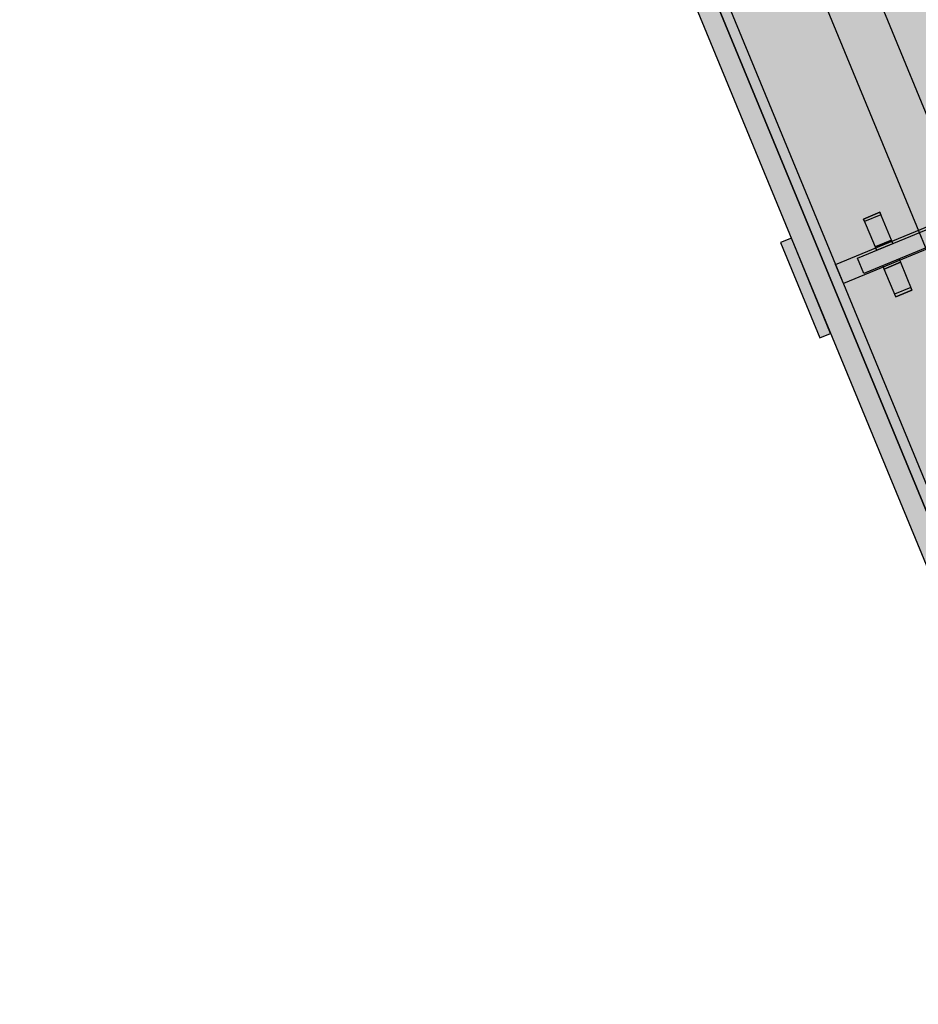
# Model space of a CAD drawing. Header units: millimetres. Extents: x -76965 to -69, y -21129 to 30747.
# Tile 22 of 65: x -27013 to -26139, y 11442 to 12399. Entities that reach past the tile are written whole.
import ezdxf

# ---------------------------------------------------------------- set-up
doc = ezdxf.new("R2010")
doc.units = ezdxf.units.MM
doc.header["$MEASUREMENT"] = 0
for name, color, linetype in [('079 Vaste inrichting', 7, 'Continuous'), ('079 Vaste inrichting Afdek-arcering', 7, 'Continuous'), ('160 Presentatie_Aankleding 2D', 7, 'Continuous')]:
    doc.layers.add(name, color=color, linetype=linetype)
doc.styles.add('GENERATED_STYLE_1', font='txt')
doc.dimstyles.new('GENERATED_STYLE__1', dxfattribs={"dimtxt": 300, "dimasz": 71.25, "dimexe": 0.18, "dimexo": 0, "dimgap": 0.09, "dimtad": 1, "dimdec": 0, "dimzin": 0, "dimdsep": 46, "dimtxsty": 'GENERATED_STYLE_1', "dimblk": 'ARROWHEAD_6', "dimblk1": 'ARROWHEAD_6', "dimblk2": 'ARROWHEAD_6', "dimcen": 0.09, "dimclrd": 1, "dimclre": 1, "dimclrt": 2, "dimadec": 1, "dimazin": 0, "dimtfac": 1, "dimtdec": 4, "dimtmove": 0, "dimatfit": 3, "dimfxl": 1, "dimtolj": 1, "dimtzin": 0, "dimarcsym": 0})

# ---------------------------------------------------------------- blocks, each defined once
blk = doc.blocks.new('*D156')
at = {"layer": '160 Presentatie_Aankleding 2D', "color": 1, "linetype": 'Continuous', "lineweight": 0}
for p, q in [((-11379.04, 29418.05), (-11325.4, 29288.06)), ((-11372.58, 29304.09), (-11331.86, 29402.03)), ((-11300.22, 29374.51), (-11352.22, 29353.06)), ((-11352.22, 29353.06), (-74279.83, 3385.36)), ((-74306.65, 3450.36), (-74253.01, 3320.36)), ((-74259.47, 3434.33), (-74300.19, 3336.39)), ((-74279.83, 3385.36), (-74331.83, 3363.9))]:
    blk.add_line(p, q, dxfattribs=at)
at = {"layer": '160 Presentatie_Aankleding 2D', "color": 2, "lineweight": 0, "insert": (-42213.78, 16552.82), "char_height": 300, "attachment_point": 7, "rotation": 202.42397, "style": 'GENERATED_STYLE_1'}
blk.add_mtext('\\A1;{\\fArial|b0|i0|c0|p38;68.075}', dxfattribs=at)
blk = doc.blocks.new('ARROWHEAD_6')
at = {"color": 0, "linetype": 'Continuous', "lineweight": 0}
for p, q in [((-0.5, -0.5), (0.5, 0.5)), ((0, 0), (-1, 0))]:
    blk.add_line(p, q, dxfattribs=at)
blk = doc.blocks.new('Slab_91_1', base_point=(-25232.31, 12546.7))
at = {"layer": '079 Vaste inrichting Afdek-arcering', "linetype": 'Continuous', "lineweight": 0, "true_color": 0xffffff}
blk.add_hatch(color=7, dxfattribs=at).paths.add_polyline_path([(-25232.31, 12546.7), (-25239.94, 12565.18), (-26219.73, 12160.68), (-26212.1, 12142.2)])
at = {"layer": '079 Vaste inrichting', "linetype": 'Continuous', "flags": 128}
blk.add_lwpolyline([(-25232.31, 12546.7), (-26212.1, 12142.2), (-26219.73, 12160.68), (-25239.94, 12565.18)], close=True, dxfattribs=at)
blk = doc.blocks.new('Slab_98_1', base_point=(-26172.52, 12156.28))
at = {"layer": '079 Vaste inrichting Afdek-arcering', "linetype": 'Continuous', "lineweight": 0, "true_color": 0xffffff}
blk.add_hatch(color=7, dxfattribs=at).paths.add_polyline_path([(-26172.52, 12156.28), (-26161.38, 12129.32), (-26145.53, 12135.86), (-26156.66, 12162.82)])
at = {"layer": '079 Vaste inrichting', "linetype": 'Continuous', "flags": 128}
blk.add_lwpolyline([(-26172.52, 12156.28), (-26156.66, 12162.82), (-26145.53, 12135.86), (-26161.38, 12129.32)], close=True, dxfattribs=at)
blk = doc.blocks.new('Slab_111_1', base_point=(-25325.47, 12877.16))
at = {"layer": '079 Vaste inrichting Afdek-arcering', "linetype": 'Continuous', "lineweight": 0, "true_color": 0xffffff}
blk.add_hatch(color=7, dxfattribs=at).paths.add_polyline_path([(-25325.47, 12877.16), (-26351.47, 12453.58), (-26091.98, 11825.03), (-25065.91, 12248.45)])
at = {"layer": '079 Vaste inrichting', "linetype": 'Continuous', "flags": 128}
blk.add_lwpolyline([(-25325.47, 12877.16), (-25065.91, 12248.45), (-26091.98, 11825.03), (-26351.47, 12453.58)], close=True, dxfattribs=at)
blk = doc.blocks.new('Slab_113_1', base_point=(-25325.47, 12877.16))
at = {"layer": '079 Vaste inrichting Afdek-arcering', "linetype": 'Continuous', "lineweight": 0, "true_color": 0xffffff}
blk.add_hatch(color=7, dxfattribs=at).paths.add_polyline_path([(-25325.47, 12877.16), (-26351.47, 12453.58), (-26091.98, 11825.03), (-25065.91, 12248.45)])
at = {"layer": '079 Vaste inrichting', "linetype": 'Continuous', "flags": 128}
blk.add_lwpolyline([(-25325.47, 12877.16), (-26351.47, 12453.58), (-26091.98, 11825.03), (-25065.91, 12248.45)], close=True, dxfattribs=at)
blk = doc.blocks.new('Slab_121_1', base_point=(-26173.89, 12159.6))
at = {"layer": '079 Vaste inrichting Afdek-arcering', "linetype": 'Continuous', "lineweight": 0, "true_color": 0xffffff}
blk.add_hatch(color=7, dxfattribs=at).paths.add_polyline_path([(-26173.89, 12159.6), (-26172.52, 12156.28), (-26156.66, 12162.82), (-26158.03, 12166.15)])
at = {"layer": '079 Vaste inrichting', "linetype": 'Continuous', "flags": 128}
blk.add_lwpolyline([(-26173.89, 12159.6), (-26158.03, 12166.15), (-26156.66, 12162.82), (-26172.52, 12156.28)], close=True, dxfattribs=at)
blk = doc.blocks.new('Slab_144_1', base_point=(-26250, 12462.42))
at = {"layer": '079 Vaste inrichting Afdek-arcering', "linetype": 'Continuous', "lineweight": 0, "true_color": 0xffffff}
blk.add_hatch(color=7, dxfattribs=at).paths.add_polyline_path([(-26250, 12462.42), (-26021.04, 11907.82), (-25974.82, 11926.9), (-26203.79, 12481.5)])
at = {"layer": '079 Vaste inrichting', "linetype": 'Continuous', "flags": 128}
blk.add_lwpolyline([(-26250, 12462.42), (-26203.79, 12481.5), (-25974.82, 11926.9), (-26021.04, 11907.82)], close=True, dxfattribs=at)
blk = doc.blocks.new('Slab_152_1', base_point=(-26192.57, 12204.84))
at = {"layer": '079 Vaste inrichting Afdek-arcering', "linetype": 'Continuous', "lineweight": 0, "true_color": 0xffffff}
blk.add_hatch(color=7, dxfattribs=at).paths.add_polyline_path([(-26192.57, 12204.84), (-26191.53, 12202.33), (-26175.67, 12208.88), (-26176.71, 12211.39)])
at = {"layer": '079 Vaste inrichting', "linetype": 'Continuous', "flags": 128}
blk.add_lwpolyline([(-26192.57, 12204.84), (-26176.71, 12211.39), (-26175.67, 12208.88), (-26191.53, 12202.33)], close=True, dxfattribs=at)
blk = doc.blocks.new('Slab_153_1', base_point=(-26181.43, 12177.88))
at = {"layer": '079 Vaste inrichting Afdek-arcering', "linetype": 'Continuous', "lineweight": 0, "true_color": 0xffffff}
blk.add_hatch(color=7, dxfattribs=at).paths.add_polyline_path([(-26181.43, 12177.88), (-26165.58, 12184.43), (-26176.71, 12211.39), (-26192.57, 12204.84)])
at = {"layer": '079 Vaste inrichting', "linetype": 'Continuous', "flags": 128}
blk.add_lwpolyline([(-26181.43, 12177.88), (-26165.58, 12184.43), (-26176.71, 12211.39), (-26192.57, 12204.84)], close=True, dxfattribs=at)
blk = doc.blocks.new('Slab_154_1', base_point=(-26180.06, 12174.56))
at = {"layer": '079 Vaste inrichting Afdek-arcering', "linetype": 'Continuous', "lineweight": 0, "true_color": 0xffffff}
blk.add_hatch(color=7, dxfattribs=at).paths.add_polyline_path([(-26180.06, 12174.56), (-26164.21, 12181.1), (-26165.58, 12184.43), (-26181.43, 12177.88)])
at = {"layer": '079 Vaste inrichting', "linetype": 'Continuous', "flags": 128}
blk.add_lwpolyline([(-26180.06, 12174.56), (-26164.21, 12181.1), (-26165.58, 12184.43), (-26181.43, 12177.88)], close=True, dxfattribs=at)
blk = doc.blocks.new('Slab_161_1', base_point=(-26161.38, 12129.32))
at = {"layer": '079 Vaste inrichting Afdek-arcering', "linetype": 'Continuous', "lineweight": 0, "true_color": 0xffffff}
blk.add_hatch(color=7, dxfattribs=at).paths.add_polyline_path([(-26161.38, 12129.32), (-26145.53, 12135.86), (-26146.57, 12138.37), (-26162.42, 12131.83)])
at = {"layer": '079 Vaste inrichting', "linetype": 'Continuous', "flags": 128}
blk.add_lwpolyline([(-26161.38, 12129.32), (-26145.53, 12135.86), (-26146.57, 12138.37), (-26162.42, 12131.83)], close=True, dxfattribs=at)
blk = doc.blocks.new('Slab_162_1', base_point=(-26365.76, 12435.78))
at = {"layer": '079 Vaste inrichting Afdek-arcering', "linetype": 'Continuous', "lineweight": 0, "true_color": 0xffffff}
blk.add_hatch(color=7, dxfattribs=at).paths.add_polyline_path([(-26365.76, 12435.78), (-26121.53, 11844.21), (-26093.8, 11855.66), (-26338.03, 12447.22)])
at = {"layer": '079 Vaste inrichting', "linetype": 'Continuous', "flags": 128}
blk.add_lwpolyline([(-26365.76, 12435.78), (-26338.03, 12447.22), (-26093.8, 11855.66), (-26121.53, 11844.21)], close=True, dxfattribs=at)
blk = doc.blocks.new('Slab_169_1', base_point=(-26262.72, 12186.21))
at = {"layer": '079 Vaste inrichting Afdek-arcering', "linetype": 'Continuous', "lineweight": 0, "true_color": 0xffffff}
blk.add_hatch(color=7, dxfattribs=at).paths.add_polyline_path([(-26262.72, 12186.21), (-26273.21, 12181.88), (-26235.05, 12089.45), (-26224.56, 12093.78)])
at = {"layer": '079 Vaste inrichting', "linetype": 'Continuous', "flags": 128}
blk.add_lwpolyline([(-26262.72, 12186.21), (-26273.21, 12181.88), (-26235.05, 12089.45), (-26224.56, 12093.78)], close=True, dxfattribs=at)
blk = doc.blocks.new('Slab_174_1', base_point=(-26198.5, 12166.94))
at = {"layer": '079 Vaste inrichting Afdek-arcering', "linetype": 'Continuous', "lineweight": 0, "true_color": 0xffffff}
blk.add_hatch(color=7, dxfattribs=at).paths.add_polyline_path([(-26198.5, 12166.94), (-26192.33, 12151.99), (-25251.77, 12540.3), (-25257.94, 12555.25)])
at = {"layer": '079 Vaste inrichting', "linetype": 'Continuous', "flags": 128}
blk.add_lwpolyline([(-26198.5, 12166.94), (-25257.94, 12555.25), (-25251.77, 12540.3), (-26192.33, 12151.99)], close=True, dxfattribs=at)

msp = doc.modelspace()

# ---------------------------------------------------------------- block references
at = {"layer": '079 Vaste inrichting', "linetype": 'Continuous'}
for name, p in [('Slab_111_1', (-25325.47, 12877.16)), ('Slab_113_1', (-25325.47, 12877.16)), ('Slab_91_1', (-25232.31, 12546.7)), ('Slab_174_1', (-26198.5, 12166.94)), ('Slab_144_1', (-26250, 12462.42)), ('Slab_162_1', (-26365.76, 12435.78)), ('Slab_152_1', (-26192.57, 12204.84)), ('Slab_153_1', (-26181.43, 12177.88)), ('Slab_169_1', (-26262.72, 12186.21)), ('Slab_154_1', (-26180.06, 12174.56)), ('Slab_121_1', (-26173.89, 12159.6)), ('Slab_98_1', (-26172.52, 12156.28)), ('Slab_161_1', (-26161.38, 12129.32))]:
    msp.add_blockref(name, p, dxfattribs=at)

# ---------------------------------------------------------------- dimensions: what is measured, and where the dimension line sits
at = {"layer": '160 Presentatie_Aankleding 2D', "color": 1, "linetype": 'Continuous', "lineweight": 0}
dim = msp.add_linear_dim(base=(-74279.83, 3385.36), p1=(-11352.22, 29353.06), p2=(-74279.83, 3385.36), angle=202.42397, dimstyle='GENERATED_STYLE__1', dxfattribs=at)
dim.commit()
dim.dimension.update_dxf_attribs({"geometry": '*D156', "text_midpoint": (-42735.92, 16175.09), "dimtype": 160, "text_rotation": 202.42397})

doc.saveas('drawing.dxf')
